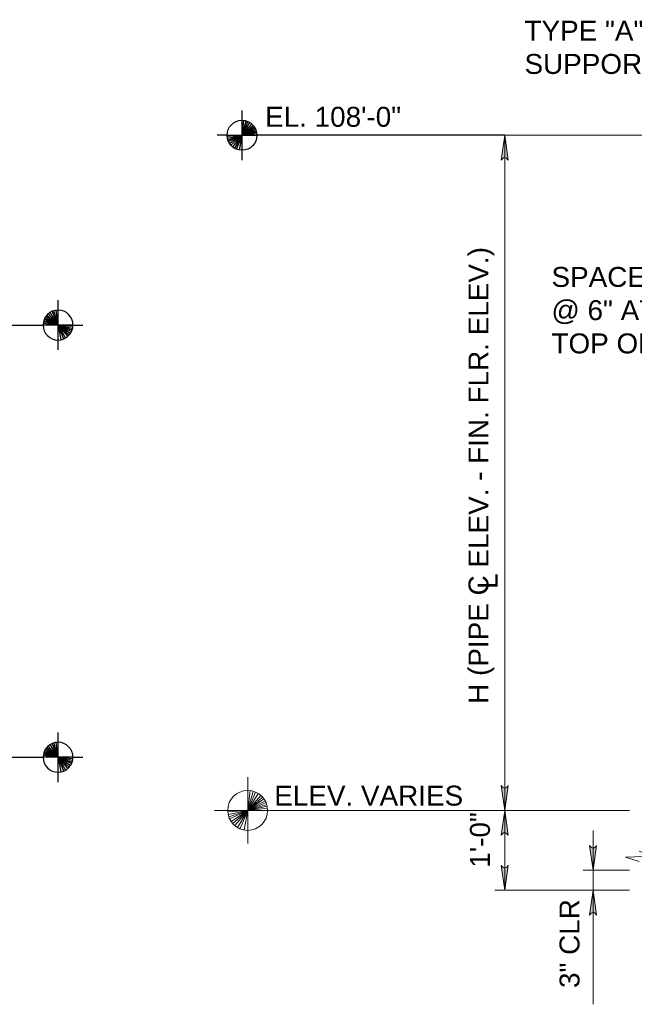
# Model space of a CAD drawing. Extents: x -483 to 1104, y 459 to 738.
# Tile 4 of 12: x -59 to 33, y 517 to 665. Entities that reach past the tile are written whole.
import ezdxf

# ---------------------------------------------------------------- set-up
doc = ezdxf.new("R2010")
doc.units = 0
doc.header["$MEASUREMENT"] = 0
doc.linetypes.add('DGN Style 7', pattern=[0.728105, 0.327647, -0.145621, 0.109216, -0.145621])
for name, color, linetype, lineweight in [('Level 20', 7, 'Continuous', 18), ('Level 21', 7, 'Continuous', 18), ('Level 46', 7, 'Continuous', 18), ('Level 50', 7, 'Continuous', 18), ('S-Anno-Symb', 6, 'Continuous', 50)]:
    doc.layers.add(name, color=color, linetype=linetype, lineweight=lineweight)
doc.styles.add('NOTES', font='romans.shx')
doc.styles.add('Text', font='ARIAL.TTF', dxfattribs={"height": 0.125})

# ---------------------------------------------------------------- blocks, each defined once
blk = doc.blocks.new('TARGET_2')
at = {"layer": 'Level 50', "color": 1, "linetype": 'Continuous', "lineweight": 18}
for p, q in [((-4.998, 3), (-4.998, 4.998)), ((-4.998, 0), (-4.998, 3)), ((-4.998, 0), (-4.614, 2.973)), ((-4.998, 0), (-4.155, 2.877)), ((-4.998, 0), (-3.825, 2.76)), ((-4.998, 0), (-3.417, 2.547)), ((-4.998, 0), (-3.027, 2.259)), ((-4.998, 0), (-2.754, 1.989)), ((-4.998, 0), (-2.544, 1.722)), ((-7.998, 0), (-9.996, 0)), ((-7.998, 0), (-4.998, 0)), ((-4.998, 0), (-7.986, -0.237)), ((-4.998, 0), (-7.935, -0.612)), ((-4.998, 0), (-7.842, -0.954)), ((-4.998, 0), (-7.71, -1.278)), ((-4.998, 0), (-7.5, -1.647)), ((-4.998, 0), (-7.245, -1.986)), ((-4.998, 0), (-6.93, -2.289)), ((-4.998, 0), (-6.507, -2.592)), ((-4.998, 0), (-6.102, -2.739)), ((-4.998, 0), (-5.544, -2.946)), ((-4.998, 0), (-2.361, 1.425)), ((-4.998, 0), (-2.235, 1.164)), ((-4.998, 0), (-2.133, 0.882)), ((-4.998, 0), (-2.067, 0.63)), ((-4.998, 0), (-2.019, 0.336)), ((-4.998, 0), (-2.001, 0)), ((-4.998, -2.997), (-4.998, 0)), ((0, 0), (-2.001, 0)), ((-4.998, -4.998), (-4.998, -2.997))]:
    blk.add_line(p, q, dxfattribs=at)
blk.add_circle((-4.999, 0.001), 3, dxfattribs=at)
blk = doc.blocks.new('LARROW_9')
at = {"linetype": 'ByBlock', "lineweight": -2}
blk.add_hatch(color=0, dxfattribs=at).paths.add_polyline_path([(-4.92, -0.71), (-4.77, -0.59), (-4.55, -0.38), (-4.44, -0.19), (-4.42, 0), (-4.46, 0.21), (-4.57, 0.41), (-4.79, 0.61), (-4.93, 0.71), (0, 0)])
at = {"color": 0, "linetype": 'ByBlock', "lineweight": -2, "flags": 128}
blk.add_lwpolyline([(0, 0), (-4.93, 0.71), (-4.79, 0.61), (-4.57, 0.41), (-4.57, 0.41), (-4.46, 0.21), (-4.42, 0), (-4.44, -0.19), (-4.55, -0.38), (-4.77, -0.59), (-4.92, -0.71)], close=True, dxfattribs=at)
blk = doc.blocks.new('*U54')
at = {"layer": 'Level 21', "color": 2, "linetype": 'Continuous', "lineweight": 18, "elevation": 0, "flags": 128}
blk.add_lwpolyline([(190.67, -23.8), (192.73, -24.56), (188.61, -24.68), (190.67, -25.33)], dxfattribs=at)
at = {"layer": 'Level 50', "color": 1, "linetype": 'Continuous', "lineweight": 18}
for p, q in [((218.14, 83.87, 0), (168.92, 83.87, 0)), ((170.42, -17.66, 0), (170.42, 83.87, 0)), ((189.17, -17.66, 0), (134.34, -17.66, 0)), ((189.17, -17.66, 0), (168.92, -17.66, 0)), ((189.17, -17.66, 0), (168.92, -17.66, 0)), ((170.42, -29.66, 0), (170.42, -17.66, 0)), ((183.71, -20.68, 0), (183.71, -26.66, 0)), ((189.17, -26.66, 0), (182.21, -26.66, 0)), ((183.71, -29.66, 0), (183.71, -26.66, 0)), ((189.17, -29.66, 0), (168.92, -29.66, 0)), ((189.17, -29.66, 0), (182.21, -29.66, 0)), ((183.71, -46.82, 0), (183.71, -29.66, 0))]:
    blk.add_line(p, q, dxfattribs=at)
at = {"layer": 'S-Anno-Symb', "lineweight": 25}
for p, q in [((130.91, 86.12, 0), (130.91, 87.62, 0)), ((130.91, 83.87, 0), (130.91, 86.12, 0)), ((130.91, 83.87, 0), (131.2, 86.1, 0)), ((130.91, 83.87, 0), (131.54, 86.03, 0)), ((130.91, 83.87, 0), (131.79, 85.94, 0)), ((130.91, 83.87, 0), (132.1, 85.78, 0)), ((130.91, 83.87, 0), (132.39, 85.56, 0)), ((130.91, 83.87, 0), (132.59, 85.36, 0)), ((130.91, 83.87, 0), (132.75, 85.16, 0)), ((130.91, 83.87, 0), (132.89, 84.94, 0)), ((130.91, 83.87, 0), (132.98, 84.74, 0)), ((130.91, 83.87, 0), (133.06, 84.53, 0)), ((128.66, 83.87, 0), (127.16, 83.87, 0)), ((128.66, 83.87, 0), (130.91, 83.87, 0)), ((130.91, 83.87, 0), (128.67, 83.69, 0)), ((130.91, 83.87, 0), (128.71, 83.41, 0)), ((130.91, 83.87, 0), (128.78, 83.15, 0)), ((130.91, 83.87, 0), (128.88, 82.91, 0)), ((130.91, 83.87, 0), (129.03, 82.64, 0)), ((130.91, 83.87, 0), (129.22, 82.38, 0)), ((130.91, 83.87, 0), (129.46, 82.15, 0)), ((130.91, 83.87, 0), (129.78, 81.93, 0)), ((130.91, 83.87, 0), (130.08, 81.82, 0)), ((130.91, 83.87, 0), (130.5, 81.66, 0)), ((130.91, 83.87, 0), (133.11, 84.34, 0)), ((130.91, 83.87, 0), (133.14, 84.12, 0)), ((130.91, 83.87, 0), (133.16, 83.87, 0)), ((130.91, 81.62, 0), (130.91, 83.87, 0)), ((134.66, 83.87, 0), (133.16, 83.87, 0)), ((170.42, 83.87, 0), (134.66, 83.87, 0)), ((130.91, 80.12, 0), (130.91, 81.62, 0)), ((103.24, 57.58, 0), (103.24, 59.08, 0)), ((103.24, 55.33, 0), (101.26, 56.4, 0)), ((103.24, 55.33, 0), (101.4, 56.62, 0)), ((103.24, 55.33, 0), (101.55, 56.82, 0)), ((103.24, 55.33, 0), (101.76, 57.02, 0)), ((103.24, 55.33, 0), (102.05, 57.24, 0)), ((103.24, 55.33, 0), (102.36, 57.4, 0)), ((103.24, 55.33, 0), (102.6, 57.49, 0)), ((103.24, 55.33, 0), (102.95, 57.56, 0)), ((103.24, 55.33, 0), (103.24, 57.58, 0)), ((63.73, 55.33, 0), (99.49, 55.33, 0)), ((99.49, 55.33, 0), (100.99, 55.33, 0)), ((103.24, 55.33, 0), (100.99, 55.33, 0)), ((103.24, 55.33, 0), (101, 55.58, 0)), ((103.24, 55.33, 0), (101.04, 55.8, 0)), ((103.24, 55.33, 0), (101.09, 55.99, 0)), ((103.24, 55.33, 0), (101.16, 56.2, 0)), ((105.49, 55.33, 0), (103.24, 55.33, 0)), ((103.24, 53.08, 0), (103.24, 55.33, 0)), ((103.24, 55.33, 0), (105.48, 55.15, 0)), ((103.24, 55.33, 0), (105.44, 54.87, 0)), ((103.24, 55.33, 0), (105.37, 54.61, 0)), ((103.24, 55.33, 0), (105.27, 54.37, 0)), ((103.24, 55.33, 0), (105.11, 54.09, 0)), ((103.24, 55.33, 0), (104.92, 53.84, 0)), ((103.24, 55.33, 0), (104.69, 53.61, 0)), ((103.24, 55.33, 0), (104.37, 53.38, 0)), ((103.24, 55.33, 0), (104.06, 53.27, 0)), ((103.24, 55.33, 0), (103.65, 53.12, 0)), ((105.49, 55.33, 0), (106.99, 55.33, 0)), ((103.24, 51.58, 0), (103.24, 53.08, 0)), ((103.24, -7.42, 0), (103.24, -5.92, 0)), ((103.24, -9.67, 0), (101.16, -8.8, 0)), ((103.24, -9.67, 0), (101.26, -8.6, 0)), ((103.24, -9.67, 0), (101.4, -8.38, 0)), ((103.24, -9.67, 0), (101.55, -8.18, 0)), ((103.24, -9.67, 0), (101.76, -7.98, 0)), ((103.24, -9.67, 0), (102.05, -7.76, 0)), ((103.24, -9.67, 0), (102.36, -7.6, 0)), ((103.24, -9.67, 0), (102.6, -7.51, 0)), ((103.24, -9.67, 0), (102.95, -7.44, 0)), ((103.24, -9.67, 0), (103.24, -7.42, 0)), ((63.73, -9.67, 0), (99.49, -9.67, 0)), ((99.49, -9.67, 0), (100.99, -9.67, 0)), ((103.24, -9.67, 0), (100.99, -9.67, 0)), ((103.24, -9.67, 0), (101, -9.42, 0)), ((103.24, -9.67, 0), (101.04, -9.2, 0)), ((103.24, -9.67, 0), (101.09, -9.01, 0)), ((105.49, -9.67, 0), (103.24, -9.67, 0)), ((103.24, -11.92, 0), (103.24, -9.67, 0)), ((103.24, -9.67, 0), (105.48, -9.85, 0)), ((103.24, -9.67, 0), (105.44, -10.13, 0)), ((103.24, -9.67, 0), (105.37, -10.39, 0)), ((103.24, -9.67, 0), (105.27, -10.63, 0)), ((103.24, -9.67, 0), (105.11, -10.91, 0)), ((103.24, -9.67, 0), (104.92, -11.16, 0)), ((103.24, -9.67, 0), (104.69, -11.39, 0)), ((103.24, -9.67, 0), (104.37, -11.62, 0)), ((103.24, -9.67, 0), (104.06, -11.73, 0)), ((103.24, -9.67, 0), (103.65, -11.88, 0)), ((105.49, -9.67, 0), (106.99, -9.67, 0)), ((103.24, -13.42, 0), (103.24, -11.92, 0))]:
    blk.add_line(p, q, dxfattribs=at)
blk.add_circle((130.91, 83.87, 0), 2.25, dxfattribs=at)
at = {"layer": 'S-Anno-Symb', "lineweight": 25, "extrusion": (0, 0, -1)}
for centre in [(-103.24, 55.33, 0), (-103.24, -9.67, 0)]:
    blk.add_circle(centre, 2.25, dxfattribs=at)
at = {"layer": 'Level 50', "color": 1, "linetype": 'Continuous', "lineweight": 18, "xscale": 0.7598681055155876, "yscale": 0.7352493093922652, "zscale": 0.03175}
for p, rotation in [((170.42, 83.87, 0), 90), ((170.42, -17.66, 0), 270), ((170.42, -17.66, 0), 90), ((183.71, -26.66, 0), 270), ((170.42, -29.66, 0), 270), ((183.71, -29.66, 0), 90)]:
    blk.add_blockref('LARROW_9', p, dxfattribs=dict(at, rotation=rotation))
at = {"layer": 'Level 50', "color": 1, "linetype": 'Continuous', "lineweight": 18}
blk.add_blockref('TARGET_2', (136.76, -17.66, 0), dxfattribs=at)
at = {"layer": 'Level 46', "color": 1, "linetype": 'DGN Style 7', "lineweight": 25, "insert": (173.4, 101.1, 0), "char_height": 3, "attachment_point": 1, "style": 'NOTES'}
blk.add_mtext('\\fArial|b0|i0|c0|p39;TYPE "A" PIPE\\PSUPPORT', dxfattribs=at)
at = {"layer": 'Level 46', "color": 1, "linetype": 'Continuous', "lineweight": 25, "insert": (177.46, 64.07, 0), "char_height": 3, "attachment_point": 1, "style": 'NOTES'}
blk.add_mtext('\\fArial|b0|i0|c0|p39;SPACE TIES\\P@ 6" AT\\PTOP OF PIER', dxfattribs=at)
at = {"layer": 'Level 46', "color": 1, "linetype": 'Continuous', "lineweight": 25, "insert": (166.35, 15.66, 0), "char_height": 3, "attachment_point": 1, "rotation": 90, "line_spacing_factor": 0.610487, "style": 'NOTES'}
blk.add_mtext('\\fArial|b0|i0|c0|p39;L', dxfattribs=at)
at = {"layer": 'Level 50', "color": 1, "linetype": 'Continuous', "lineweight": 25, "char_height": 3, "attachment_point": 1, "rotation": 90, "style": 'NOTES'}
for s, insert, line_spacing_factor in [('\\fArial|b0|i0|c0|p39;H (PIPE C ELEV. - FIN. FLR. ELEV.)', (164.98, -1.63, 0), 0.610487), ('\\fArial|b0|i0|c0|p39;1\'-0"', (165.2, -26.27, 0), 0.734563), ('\\fArial|b0|i0|c0|p39;3" CLR', (178.67, -44.37, 0), 0.734563)]:
    blk.add_mtext(s, dxfattribs=dict(at, insert=insert, line_spacing_factor=line_spacing_factor))
at = {"layer": 'Level 50', "color": 1, "linetype": 'Continuous', "lineweight": 25, "insert": (135.76, -13.94, 0), "char_height": 3, "attachment_point": 1, "line_spacing_factor": 0.740469, "style": 'NOTES'}
blk.add_mtext('\\fArial|b0|i0|c0|p39;ELEV. VARIES', dxfattribs=at)
at = {"layer": 'S-Anno-Symb', "lineweight": 25, "insert": (134.38, 88.15, 0), "char_height": 3, "attachment_point": 1, "line_spacing_factor": 0.605618, "style": 'Text'}
blk.add_mtext('EL. 108\'-0"', dxfattribs=at)

msp = doc.modelspace()

# ---------------------------------------------------------------- block references
at = {"layer": 'Level 20', "color": 5, "linetype": 'Continuous', "lineweight": 18}
msp.add_blockref('*U54', (-156.96, 564.01, 0), dxfattribs=at)

doc.saveas('drawing.dxf')
